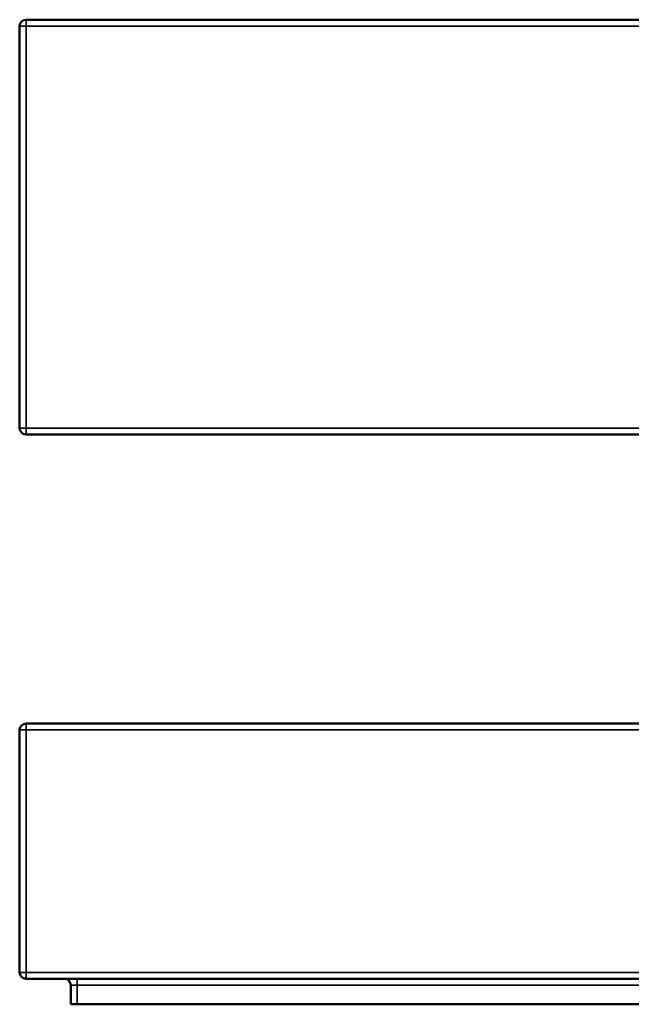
# Model space of a CAD drawing. Header units: millimetres. Extents: x 1874 to 5054, y 1589 to 3132.
# Tile 1 of 7: x 1874 to 2833, y 1589 to 3132. Entities that reach past the tile are written whole.
import ezdxf

# ---------------------------------------------------------------- set-up
doc = ezdxf.new("R2010")
doc.units = ezdxf.units.MM
doc.layers.add('Visibile (ISO)', color=7, linetype='Continuous', lineweight=50)
doc.layers.add('Visibile sottile (ISO)', color=7, linetype='Continuous', lineweight=35)

msp = doc.modelspace()

# ---------------------------------------------------------------- linework, layer by layer
at = {"layer": 'Visibile (ISO)'}
for p, q in [((3863.6, 3132.2), (1883.6, 3132.2)), ((1873.6, 3122.2), (1873.6, 2492.2)), ((1883.6, 2482.2), (3863.6, 2482.2)), ((3863.6, 2029.4), (1883.6, 2029.4)), ((1873.6, 2019.4), (1873.6, 1639.4)), ((1883.6, 1629.4), (3863.6, 1629.4)), ((1953.6, 1619.4), (1953.6, 1589.4)), ((1963.6, 1589.4), (1953.6, 1589.4)), ((1963.6, 1589.4), (3783.6, 1589.4))]:
    msp.add_line(p, q, dxfattribs=at)
for centre, start, end in [((1883.6, 3122.2), 90, 180), ((1883.6, 2492.2), 180, 270), ((1883.6, 2019.4), 90, 180), ((1883.6, 1639.4), 180, 270), ((1943.6, 1619.4), 0, 90)]:
    msp.add_arc(centre, 10, start, end, dxfattribs=at)
at = {"layer": 'Visibile sottile (ISO)'}
for p, q in [((1883.6, 3132.2), (1883.6, 3122.2)), ((1883.6, 3122.2), (1873.6, 3122.2)), ((1883.6, 2492.2), (1883.6, 3122.2)), ((1883.6, 3122.2), (3863.6, 3122.2)), ((1873.6, 2492.2), (1883.6, 2492.2)), ((1883.6, 2492.2), (1883.6, 2482.2)), ((3863.6, 2492.2), (1883.6, 2492.2)), ((1883.6, 2029.4), (1883.6, 2019.4)), ((1883.6, 2019.4), (1873.6, 2019.4)), ((1883.6, 1639.4), (1883.6, 2019.4)), ((1883.6, 2019.4), (3863.6, 2019.4)), ((1873.6, 1639.4), (1883.6, 1639.4)), ((1883.6, 1639.4), (1883.6, 1629.4)), ((3863.6, 1639.4), (1883.6, 1639.4)), ((1963.6, 1619.4), (1963.6, 1629.4)), ((1963.6, 1619.4), (1953.6, 1619.4)), ((1963.6, 1589.4), (1963.6, 1619.4)), ((3783.6, 1619.4), (1963.6, 1619.4))]:
    msp.add_line(p, q, dxfattribs=at)

doc.saveas('drawing.dxf')
